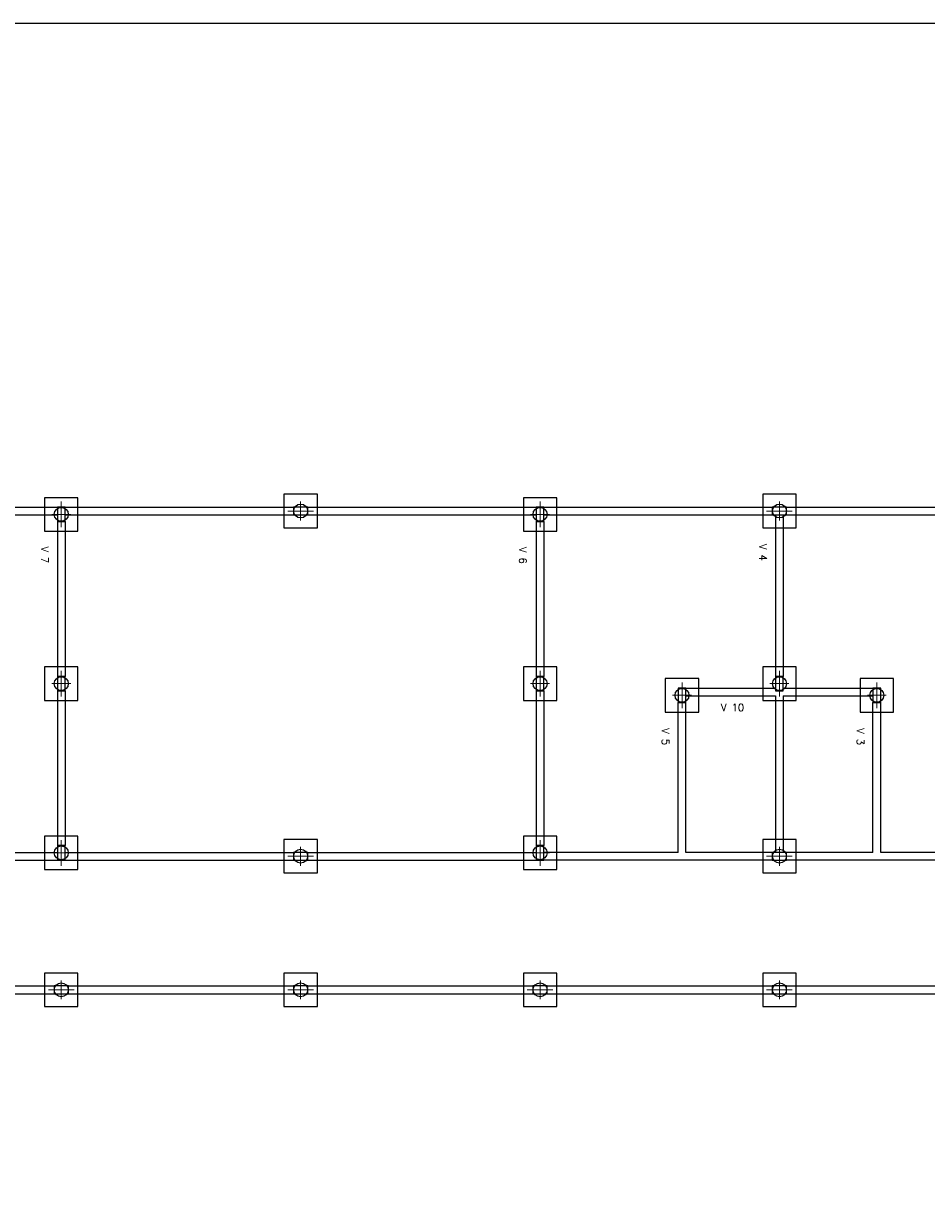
# Model space of a CAD drawing. Header units: millimetres. Extents: x -24 to 384, y -54 to 92.
# Tile 6 of 75: x 16 to 32, y 71 to 92. Entities that reach past the tile are written whole.
import ezdxf
from ezdxf.enums import TextEntityAlignment as Align

# ---------------------------------------------------------------- set-up
doc = ezdxf.new("R2010")
doc.units = ezdxf.units.MM
doc.layers.add('PILAR_EIXOS', color=1, linetype='Continuous', lineweight=0)
doc.styles.add('CYPETXT', font='romans', dxfattribs={"height": 0.2})

# ---------------------------------------------------------------- blocks, each defined once
blk = doc.blocks.new('EIXOS_DO_PILAR')
at = {"layer": 'PILAR_EIXOS'}
for p, q in [((0, -0.5), (0, 0.5)), ((-0.5, 0), (0.5, 0))]:
    blk.add_line(p, q, dxfattribs=at)

msp = doc.modelspace()

# ---------------------------------------------------------------- linework, layer by layer
at = {"color": 1}
for p, q in [((12.2422, 83.3116), (16.3422, 83.3116)), ((12.2422, 83.1716), (16.3422, 83.1716)), ((16.4822, 83.3116), (20.5822, 83.3116)), ((16.4822, 83.1716), (20.5822, 83.1716)), ((20.8422, 83.3116), (24.9422, 83.3116)), ((20.8422, 83.1716), (24.9422, 83.1716)), ((25.0822, 83.3116), (29.1822, 83.3116)), ((25.0822, 83.1716), (29.1822, 83.1716)), ((29.2422, 83.1716), (29.2422, 80.2716)), ((29.3822, 83.1716), (29.3822, 80.2716)), ((29.4422, 83.3116), (33.5422, 83.3116)), ((29.4422, 83.1716), (33.5422, 83.1716)), ((16.3422, 83.0516), (16.3422, 80.2716)), ((16.4822, 83.0516), (16.4822, 80.2716)), ((24.9422, 83.0516), (24.9422, 80.2716)), ((25.0822, 83.0516), (25.0822, 80.2716)), ((16.3422, 80.0116), (16.3422, 77.2316)), ((16.4822, 80.0116), (16.4822, 77.2316)), ((24.9422, 80.0116), (24.9422, 77.2316)), ((25.0822, 80.0116), (25.0822, 77.2316)), ((27.6322, 80.0616), (29.2422, 80.0616)), ((29.3822, 80.0616), (30.9922, 80.0616)), ((27.4922, 77.1116), (27.4922, 79.8016)), ((27.6322, 79.9216), (29.2422, 79.9216)), ((27.6322, 77.1116), (27.6322, 79.8016)), ((29.2422, 79.9216), (29.2422, 77.1116)), ((29.3822, 79.9216), (30.9922, 79.9216)), ((29.3822, 79.9216), (29.3822, 77.1116)), ((30.9922, 77.1116), (30.9922, 79.8016)), ((31.1322, 77.1116), (31.1322, 79.8016)), ((12.2422, 77.1116), (16.3422, 77.1116)), ((16.4822, 77.1116), (20.5822, 77.1116)), ((20.8422, 77.1116), (24.9422, 77.1116)), ((27.4922, 77.1116), (25.0822, 77.1116)), ((29.1822, 77.1116), (27.6322, 77.1116)), ((30.9922, 77.1116), (29.4422, 77.1116)), ((33.5422, 77.1116), (31.1322, 77.1116)), ((12.2422, 76.9716), (16.3422, 76.9716)), ((16.4822, 76.9716), (20.5822, 76.9716)), ((20.8422, 76.9716), (24.9422, 76.9716)), ((29.1822, 76.9716), (25.0822, 76.9716)), ((33.5422, 76.9716), (29.4422, 76.9716)), ((12.2422, 74.7116), (16.2822, 74.7116)), ((12.2422, 74.5716), (16.2822, 74.5716)), ((16.5422, 74.7116), (20.5822, 74.7116)), ((16.5422, 74.5716), (20.5822, 74.5716)), ((20.8422, 74.7116), (24.8822, 74.7116)), ((20.8422, 74.5716), (24.8822, 74.5716)), ((25.1422, 74.7116), (29.1822, 74.7116)), ((25.1422, 74.5716), (29.1822, 74.5716)), ((29.4422, 74.7116), (33.4822, 74.7116)), ((29.4422, 74.5716), (33.4822, 74.5716))]:
    msp.add_line(p, q, dxfattribs=at)
msp.add_lwpolyline([(0, 50), (59.4, 50), (59.4, 92), (0, 92)], close=True)
for points in [[(16.1122, 83.4816), (16.1122, 82.8816), (16.7122, 82.8816), (16.7122, 83.4816), (16.1122, 83.4816)], [(20.4122, 83.5416), (20.4122, 82.9416), (21.0122, 82.9416), (21.0122, 83.5416), (20.4122, 83.5416)], [(24.7122, 83.4816), (24.7122, 82.8816), (25.3122, 82.8816), (25.3122, 83.4816), (24.7122, 83.4816)], [(29.0122, 83.5416), (29.0122, 82.9416), (29.6122, 82.9416), (29.6122, 83.5416), (29.0122, 83.5416)], [(16.3422, 83.3116), (16.3422, 83.0516), (16.4822, 83.0516), (16.4822, 83.3116), (16.3422, 83.3116)], [(16.3422, 83.3116), (16.3422, 83.0516), (16.4822, 83.0516), (16.4822, 83.3116), (16.3422, 83.3116)], [(20.5822, 83.3116), (20.5822, 83.1716), (20.8422, 83.1716), (20.8422, 83.3116), (20.5822, 83.3116)], [(20.5822, 83.3116), (20.5822, 83.1716), (20.8422, 83.1716), (20.8422, 83.3116), (20.5822, 83.3116)], [(24.9422, 83.3116), (24.9422, 83.0516), (25.0822, 83.0516), (25.0822, 83.3116), (24.9422, 83.3116)], [(24.9422, 83.3116), (24.9422, 83.0516), (25.0822, 83.0516), (25.0822, 83.3116), (24.9422, 83.3116)], [(29.1822, 83.3116), (29.1822, 83.1716), (29.4422, 83.1716), (29.4422, 83.3116), (29.1822, 83.3116)], [(29.1822, 83.3116), (29.1822, 83.1716), (29.4422, 83.1716), (29.4422, 83.3116), (29.1822, 83.3116)], [(16.1122, 80.4416), (16.1122, 79.8416), (16.7122, 79.8416), (16.7122, 80.4416), (16.1122, 80.4416)], [(24.7122, 80.4416), (24.7122, 79.8416), (25.3122, 79.8416), (25.3122, 80.4416), (24.7122, 80.4416)], [(29.0122, 80.4416), (29.0122, 79.8416), (29.6122, 79.8416), (29.6122, 80.4416), (29.0122, 80.4416)], [(16.3422, 80.2716), (16.3422, 80.0116), (16.4822, 80.0116), (16.4822, 80.2716), (16.3422, 80.2716)], [(16.3422, 80.2716), (16.3422, 80.0116), (16.4822, 80.0116), (16.4822, 80.2716), (16.3422, 80.2716)], [(24.9422, 80.2716), (24.9422, 80.0116), (25.0822, 80.0116), (25.0822, 80.2716), (24.9422, 80.2716)], [(24.9422, 80.2716), (24.9422, 80.0116), (25.0822, 80.0116), (25.0822, 80.2716), (24.9422, 80.2716)], [(27.2622, 80.2316), (27.2622, 79.6316), (27.8622, 79.6316), (27.8622, 80.2316), (27.2622, 80.2316)], [(29.2422, 80.2716), (29.2422, 80.0116), (29.3822, 80.0116), (29.3822, 80.2716), (29.2422, 80.2716)], [(29.2422, 80.2716), (29.2422, 80.0116), (29.3822, 80.0116), (29.3822, 80.2716), (29.2422, 80.2716)], [(30.7622, 80.2316), (30.7622, 79.6316), (31.3622, 79.6316), (31.3622, 80.2316), (30.7622, 80.2316)], [(27.4922, 80.0616), (27.4922, 79.8016), (27.6322, 79.8016), (27.6322, 80.0616), (27.4922, 80.0616)], [(27.4922, 80.0616), (27.4922, 79.8016), (27.6322, 79.8016), (27.6322, 80.0616), (27.4922, 80.0616)], [(30.9922, 80.0616), (30.9922, 79.8016), (31.1322, 79.8016), (31.1322, 80.0616), (30.9922, 80.0616)], [(30.9922, 80.0616), (30.9922, 79.8016), (31.1322, 79.8016), (31.1322, 80.0616), (30.9922, 80.0616)], [(16.1122, 77.4016), (16.1122, 76.8016), (16.7122, 76.8016), (16.7122, 77.4016), (16.1122, 77.4016)], [(20.4122, 77.3416), (20.4122, 76.7416), (21.0122, 76.7416), (21.0122, 77.3416), (20.4122, 77.3416)], [(24.7122, 77.4016), (24.7122, 76.8016), (25.3122, 76.8016), (25.3122, 77.4016), (24.7122, 77.4016)], [(29.0122, 77.3416), (29.0122, 76.7416), (29.6122, 76.7416), (29.6122, 77.3416), (29.0122, 77.3416)], [(16.3422, 77.2316), (16.3422, 76.9716), (16.4822, 76.9716), (16.4822, 77.2316), (16.3422, 77.2316)], [(16.3422, 77.2316), (16.3422, 76.9716), (16.4822, 76.9716), (16.4822, 77.2316), (16.3422, 77.2316)], [(20.5822, 77.1116), (20.5822, 76.9716), (20.8422, 76.9716), (20.8422, 77.1116), (20.5822, 77.1116)], [(20.5822, 77.1116), (20.5822, 76.9716), (20.8422, 76.9716), (20.8422, 77.1116), (20.5822, 77.1116)], [(24.9422, 77.2316), (24.9422, 76.9716), (25.0822, 76.9716), (25.0822, 77.2316), (24.9422, 77.2316)], [(24.9422, 77.2316), (24.9422, 76.9716), (25.0822, 76.9716), (25.0822, 77.2316), (24.9422, 77.2316)], [(29.1822, 77.1116), (29.1822, 76.9716), (29.4422, 76.9716), (29.4422, 77.1116), (29.1822, 77.1116)], [(29.1822, 77.1116), (29.1822, 76.9716), (29.4422, 76.9716), (29.4422, 77.1116), (29.1822, 77.1116)], [(16.1122, 74.9416), (16.1122, 74.3416), (16.7122, 74.3416), (16.7122, 74.9416), (16.1122, 74.9416)], [(20.4122, 74.9416), (20.4122, 74.3416), (21.0122, 74.3416), (21.0122, 74.9416), (20.4122, 74.9416)], [(24.7122, 74.9416), (24.7122, 74.3416), (25.3122, 74.3416), (25.3122, 74.9416), (24.7122, 74.9416)], [(29.0122, 74.9416), (29.0122, 74.3416), (29.6122, 74.3416), (29.6122, 74.9416), (29.0122, 74.9416)], [(16.2822, 74.7116), (16.2822, 74.5716), (16.5422, 74.5716), (16.5422, 74.7116), (16.2822, 74.7116)], [(16.2822, 74.7116), (16.2822, 74.5716), (16.5422, 74.5716), (16.5422, 74.7116), (16.2822, 74.7116)], [(20.5822, 74.7116), (20.5822, 74.5716), (20.8422, 74.5716), (20.8422, 74.7116), (20.5822, 74.7116)], [(20.5822, 74.7116), (20.5822, 74.5716), (20.8422, 74.5716), (20.8422, 74.7116), (20.5822, 74.7116)], [(24.8822, 74.7116), (24.8822, 74.5716), (25.1422, 74.5716), (25.1422, 74.7116), (24.8822, 74.7116)], [(24.8822, 74.7116), (24.8822, 74.5716), (25.1422, 74.5716), (25.1422, 74.7116), (24.8822, 74.7116)], [(29.1822, 74.7116), (29.1822, 74.5716), (29.4422, 74.5716), (29.4422, 74.7116), (29.1822, 74.7116)], [(29.1822, 74.7116), (29.1822, 74.5716), (29.4422, 74.5716), (29.4422, 74.7116), (29.1822, 74.7116)]]:
    msp.add_lwpolyline(points, close=True, dxfattribs=at)
at = {"color": 2}
for centre in [(16.4122, 83.1816), (20.7122, 83.2416), (25.0122, 83.1816), (29.3122, 83.2416), (16.4122, 80.1416), (25.0122, 80.1416), (29.3122, 80.1416), (27.5622, 79.9316), (31.0622, 79.9316), (16.4122, 77.1016), (20.7122, 77.0416), (25.0122, 77.1016), (29.3122, 77.0416), (16.4122, 74.6416), (20.7122, 74.6416), (25.0122, 74.6416), (29.3122, 74.6416)]:
    msp.add_circle(centre, 0.125, dxfattribs=at)

# ---------------------------------------------------------------- block references
at = {"color": 1, "rotation": 270}
for p, xscale, yscale in [((16.4122, 83.1816), 0.46, 0.34), ((20.7122, 83.2416), 0.34, 0.46), ((25.0122, 83.1816), 0.46, 0.34), ((29.3122, 83.2416), 0.34, 0.46), ((16.4122, 80.1416), 0.46, 0.34), ((25.0122, 80.1416), 0.46, 0.34), ((29.3122, 80.1416), 0.46, 0.34), ((27.5622, 79.9316), 0.46, 0.34), ((31.0622, 79.9316), 0.46, 0.34), ((16.4122, 77.1016), 0.46, 0.34), ((25.0122, 77.1016), 0.46, 0.34), ((20.7122, 77.0416), 0.34, 0.46), ((29.3122, 77.0416), 0.34, 0.46), ((16.4122, 74.6416), 0.34, 0.46), ((20.7122, 74.6416), 0.34, 0.46), ((25.0122, 74.6416), 0.34, 0.46), ((29.3122, 74.6416), 0.34, 0.46)]:
    msp.add_blockref('EIXOS_DO_PILAR', p, dxfattribs=dict(at, xscale=xscale, yscale=yscale))

# ---------------------------------------------------------------- texts
at = {"color": 1, "style": 'CYPETXT'}
for s, width, p, p2 in [('V 7', 0.849375, (16.0511, 82.6064), (16.0511, 82.3044)), ('V 6', 0.849375, (24.637, 82.597), (24.637, 82.295)), ('V 4', 0.834474, (28.9497, 82.6515), (28.9497, 82.3495)), ('V 5', 0.849375, (27.1997, 79.3415), (27.1997, 79.0395)), ('V 3', 0.849375, (30.6997, 79.3415), (30.6997, 79.0395))]:
    msp.add_text(s, height=0.13333, rotation=270, dxfattribs=dict(at, width=width)).set_placement(p, p2, align=Align.FIT)
at = {"color": 1, "style": 'CYPETXT', "width": 0.857961}
msp.add_text('V 10', height=0.13333, dxfattribs=at).set_placement((28.2629, 79.6451), (28.6769, 79.6451), align=Align.FIT)

doc.saveas('drawing.dxf')
